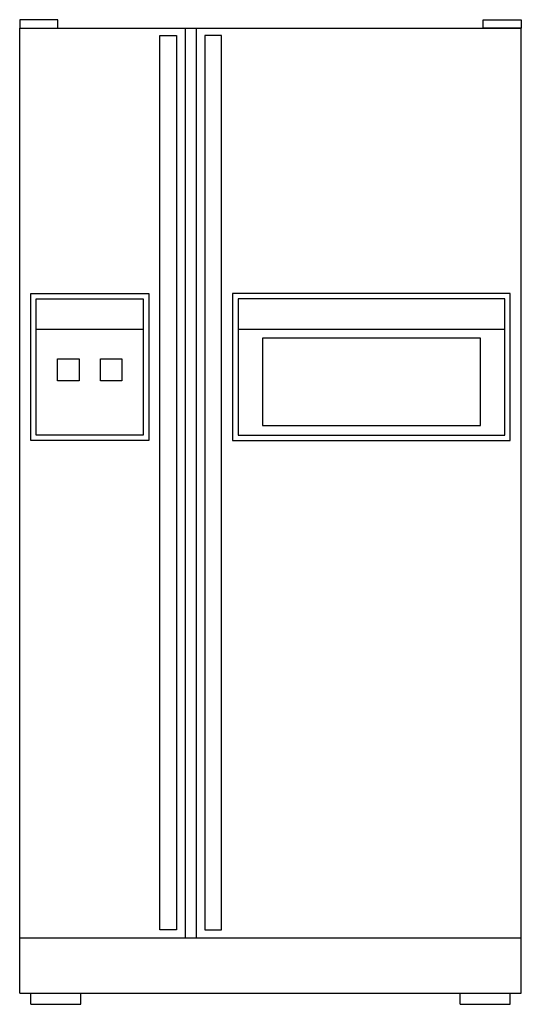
# Model space of a CAD drawing. Extents: x -0.45 to 0.45, y 0 to 1.78.
import ezdxf

# ---------------------------------------------------------------- set-up
doc = ezdxf.new("R2010")
doc.units = 0
doc.header["$MEASUREMENT"] = 0
doc.layers.add('LCNA', color=1, linetype='CONTINUOUS')

msp = doc.modelspace()

# ---------------------------------------------------------------- linework, layer by layer
at = {"layer": 'LCNA'}
for p, q in [((-0.454, 1.7662), (0.454, 1.7662)), ((-0.454, 0.02), (-0.454, 1.7662)), ((-0.1545, 1.7662), (-0.1545, 0.12)), ((-0.1345, 1.7662), (-0.1345, 0.12)), ((0.454, 0.02), (0.454, 1.7662)), ((-0.424, 1.2762), (-0.2303, 1.2762)), ((-0.424, 1.03), (-0.424, 1.2762)), ((-0.2303, 1.2762), (-0.2303, 1.03)), ((-0.424, 1.2216), (-0.2303, 1.2216)), ((-0.0587, 1.2216), (0.424, 1.2216)), ((-0.2303, 1.03), (-0.424, 1.03)), ((-0.454, 0.12), (0.454, 0.12)), ((-0.454, 0.02), (0.454, 0.02)), ((-0.434, 0), (-0.434, 0.02)), ((-0.3431, 0), (-0.3431, 0.02)), ((0.3431, 0), (0.3431, 0.02)), ((0.434, 0), (0.434, 0.02)), ((-0.434, 0), (-0.3431, 0)), ((0.3431, 0), (0.434, 0))]:
    msp.add_line(p, q, dxfattribs=at)
for points in [[(-0.454, 1.7662), (-0.3852, 1.7662), (-0.3852, 1.7814), (-0.454, 1.7814)], [(0.454, 1.7662), (0.3852, 1.7662), (0.3852, 1.7814), (0.454, 1.7814)], [(-0.2003, 1.7527), (-0.17, 1.7527), (-0.17, 0.1348), (-0.2003, 0.1348)], [(-0.0887, 1.7527), (-0.119, 1.7527), (-0.119, 0.1348), (-0.0887, 0.1348)], [(-0.434, 1.02), (-0.434, 1.2862), (-0.2203, 1.2862), (-0.2203, 1.02)], [(0.434, 1.2862), (-0.0687, 1.2862), (-0.0687, 1.02), (0.434, 1.02)], [(0.424, 1.2762), (-0.0587, 1.2762), (-0.0587, 1.03), (0.424, 1.03)], [(0.3799, 1.2052), (-0.0145, 1.2052), (-0.0145, 1.0473), (0.3799, 1.0473)], [(-0.3853, 1.1677), (-0.3465, 1.1677), (-0.3465, 1.1278), (-0.3853, 1.1278)], [(-0.3078, 1.1677), (-0.269, 1.1677), (-0.269, 1.1278), (-0.3078, 1.1278)]]:
    msp.add_lwpolyline(points, close=True, dxfattribs=at)

doc.saveas('drawing.dxf')
